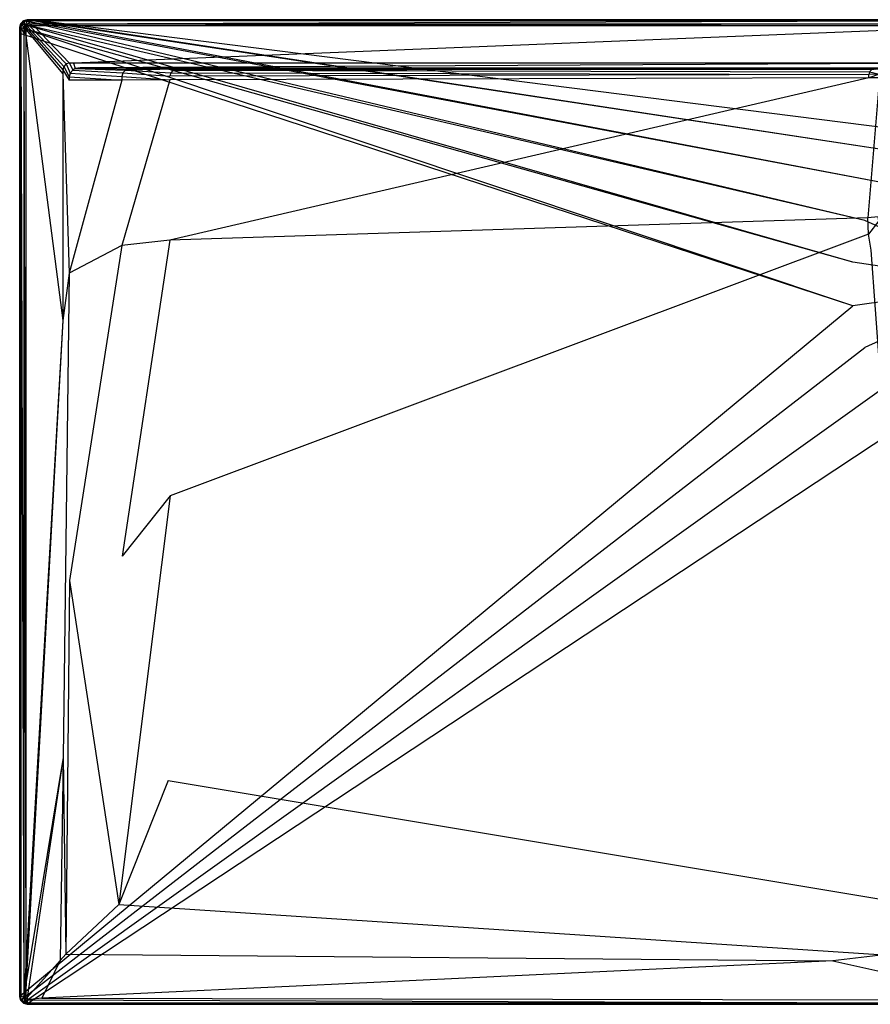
# Model space of a CAD drawing. Extents: x 0 to 1.6, y -0.8 to 0.
# Tile 1 of 8: x 0 to 0.69, y -0.8 to 0. Entities that reach past the tile are written whole.
import ezdxf

# ---------------------------------------------------------------- set-up
doc = ezdxf.new("R2010")
doc.units = 0
doc.layers.add('L0_WANNE_N_UDA1680ARA248V___0__', color=7, linetype='CONTINUOUS')

msp = doc.modelspace()

# ---------------------------------------------------------------- linework, layer by layer
at = {"layer": 'L0_WANNE_N_UDA1680ARA248V___0__', "color": 8}
for points, invisible_edges in [([(0.00301, -0.00081, 0.002101), (0.006019, 0, 0.043344), (0.006019, 0, 0.002101), (0.00301, -0.00081, 0.002101)], 13), ([(0.006019, 0, 0.043344), (0.00301, -0.00081, 0.002101), (0.00301, -0.00081, 0.043344), (0.006019, 0, 0.043344)], 14), ([(0.006019, 0), (0.003557, -0.001048), (0.00301, -0.00081), (0.006019, 0)], 13), ([(0.00301, -0.00081, 0.044495), (0.006019, 0, 0.043344), (0.00301, -0.00081, 0.043344), (0.00301, -0.00081, 0.044495)], 13), ([(0.006019, 0, 0.043344), (0.00301, -0.00081, 0.044495), (0.006019, 0, 0.044495), (0.006019, 0, 0.043344)], 14), ([(0.003567, -0.00178, 0.046974), (0.006019, 0, 0.044495), (0.00301, -0.00081, 0.044495), (0.003567, -0.00178, 0.046974)], 14), ([(0.00301, -0.00081, 0.002101), (0.006019, 0), (0.00301, -0.00081), (0.00301, -0.00081, 0.002101)], 13), ([(0.006019, 0), (0.00301, -0.00081, 0.002101), (0.006019, 0, 0.002101), (0.006019, 0)], 14), ([(0.003557, -0.001048), (0.006019, 0), (0.006609, -0.000198), (0.003557, -0.001048)], 14), ([(0.006156, -0.001046, 0.046974), (0.006019, 0, 0.044495), (0.003567, -0.00178, 0.046974), (0.006156, -0.001046, 0.046974)], 14), ([(0.006019, 0), (0.009756, 0, 0.002101), (0.009779, 0), (0.006019, 0)], 13), ([(0.009756, 0, 0.002101), (0.006019, 0), (0.006019, 0, 0.002101), (0.009756, 0, 0.002101)], 14), ([(0.009779, 0), (0.006609, -0.000198), (0.006019, 0), (0.009779, 0)], 13), ([(0.006019, 0, 0.002101), (0.009463, 0, 0.043338), (0.009756, 0, 0.002101), (0.006019, 0, 0.002101)], 13), ([(0.009463, 0, 0.043338), (0.006019, 0, 0.002101), (0.006019, 0, 0.043344), (0.009463, 0, 0.043338)], 14), ([(0.006019, 0, 0.043344), (0.009427, 0, 0.044495), (0.009463, 0, 0.043338), (0.006019, 0, 0.043344)], 13), ([(0.009427, 0, 0.044495), (0.006019, 0, 0.043344), (0.006019, 0, 0.044495), (0.009427, 0, 0.044495)], 14), ([(0.006156, -0.001046, 0.046974), (0.009427, 0, 0.044495), (0.006019, 0, 0.044495), (0.006156, -0.001046, 0.046974)], 13), ([(0.009427, 0, 0.044495), (0.006156, -0.001046, 0.046974), (0.009563, -0.001045, 0.046974), (0.009427, 0, 0.044495)], 14), ([(0.006609, -0.000198), (0.009779, 0), (0.010419, -0.000172), (0.006609, -0.000198)], 14), ([(0.009427, 0, 0.044495), (0.799774, -0.001033, 0.046974), (0.799774, 0, 0.044495), (0.009427, 0, 0.044495)], 13), ([(0.799774, -0.001033, 0.046974), (0.009427, 0, 0.044495), (0.009563, -0.001045, 0.046974), (0.799774, -0.001033, 0.046974)], 14), ([(0.799774, 0, 0.044495), (0.009463, 0, 0.043338), (0.009427, 0, 0.044495), (0.799774, 0, 0.044495)], 14), ([(0.799774, 0, 0.042676), (0.009756, 0, 0.002101), (0.009463, 0, 0.043338), (0.799774, 0, 0.042676)], 14), ([(0.009463, 0, 0.043338), (0.799774, 0, 0.044495), (0.799774, 0, 0.042676), (0.009463, 0, 0.043338)], 13), ([(0.799774, 0, 0.002053), (0.009779, 0), (0.009756, 0, 0.002101), (0.799774, 0, 0.002053)], 14), ([(0.009756, 0, 0.002101), (0.799774, 0, 0.042676), (0.799774, 0, 0.002053), (0.009756, 0, 0.002101)], 13), ([(0.009779, 0), (0.799774, 0, 0.002053), (0.799774, 0), (0.009779, 0)], 13), ([(0.799774, 0), (0.010419, -0.000172), (0.009779, 0), (0.799774, 0)], 13), ([(0.010419, -0.000172), (0.799774, 0), (0.799774, -0.000163), (0.010419, -0.000172)], 14), ([(0.000806, -0.003023, 0.043344), (0, -0.006047, 0.002101), (0, -0.006047, 0.043344), (0.000806, -0.003023, 0.043344)], 13), ([(0, -0.006047, 0.002101), (0.000806, -0.003023, 0.043344), (0.000806, -0.003023, 0.002101), (0, -0.006047, 0.002101)], 14), ([(0.000806, -0.003023), (0.000501, -0.00639), (0, -0.006047), (0.000806, -0.003023)], 13), ([(0, -0.006047, 0.044495), (0.000806, -0.003023, 0.043344), (0, -0.006047, 0.043344), (0, -0.006047, 0.044495)], 13), ([(0.000806, -0.003023, 0.043344), (0, -0.006047, 0.044495), (0.000806, -0.003023, 0.044495), (0.000806, -0.003023, 0.043344)], 14), ([(0.000806, -0.003023, 0.044495), (0, -0.006047, 0.044495), (0.001041, -0.006185, 0.046974), (0.000806, -0.003023, 0.044495)], 14), ([(0, -0.006047, 0.002101), (0.000806, -0.003023), (0, -0.006047), (0, -0.006047, 0.002101)], 13), ([(0.000806, -0.003023), (0, -0.006047, 0.002101), (0.000806, -0.003023, 0.002101), (0.000806, -0.003023)], 14), ([(0, -0.010866, 0.002101), (0, -0.006047), (0, -0.010866), (0, -0.010866, 0.002101)], 13), ([(0, -0.006047), (0, -0.010866, 0.002101), (0, -0.006047, 0.002101), (0, -0.006047)], 14), ([(0, -0.006047), (0.000501, -0.011264), (0, -0.010866), (0, -0.006047)], 13), ([(0.000501, -0.011264), (0, -0.006047), (0.000501, -0.00639), (0.000501, -0.011264)], 14), ([(0, -0.010866, 0.043344), (0, -0.006047, 0.002101), (0, -0.010866, 0.002101), (0, -0.010866, 0.043344)], 13), ([(0, -0.006047, 0.002101), (0, -0.010866, 0.043344), (0, -0.006047, 0.043344), (0, -0.006047, 0.002101)], 14), ([(0, -0.010866, 0.044495), (0.001041, -0.006185, 0.046974), (0, -0.006047, 0.044495), (0, -0.010866, 0.044495)], 14), ([(0, -0.006047, 0.044495), (0, -0.010866, 0.043344), (0, -0.010866, 0.044495), (0, -0.006047, 0.044495)], 13), ([(0, -0.010866, 0.043344), (0, -0.006047, 0.044495), (0, -0.006047, 0.043344), (0, -0.010866, 0.043344)], 14), ([(0.001041, -0.006185, 0.046974), (0, -0.010866, 0.044495), (0.001041, -0.011002, 0.046974), (0.001041, -0.006185, 0.046974)], 13), ([(0.000501, -0.00639), (0.000806, -0.003023), (0.001324, -0.003311), (0.000501, -0.00639)], 14), ([(0.001324, -0.003311), (0.677363, -0.197106), (0.000501, -0.00639), (0.001324, -0.003311)], 13), ([(0.000501, -0.00639), (0.677363, -0.232467), (0.000501, -0.011264), (0.000501, -0.00639)], 13), ([(0.677363, -0.232467), (0.000501, -0.00639), (0.677363, -0.197106), (0.677363, -0.232467)], 14), ([(0.00301, -0.00081, 0.043344), (0.000806, -0.003023, 0.002101), (0.000806, -0.003023, 0.043344), (0.00301, -0.00081, 0.043344)], 13), ([(0.000806, -0.003023, 0.002101), (0.00301, -0.00081, 0.043344), (0.00301, -0.00081, 0.002101), (0.000806, -0.003023, 0.002101)], 14), ([(0.00301, -0.00081), (0.001324, -0.003311), (0.000806, -0.003023), (0.00301, -0.00081)], 13), ([(0.000806, -0.003023, 0.044495), (0.00301, -0.00081, 0.043344), (0.000806, -0.003023, 0.043344), (0.000806, -0.003023, 0.044495)], 13), ([(0.00301, -0.00081, 0.043344), (0.000806, -0.003023, 0.044495), (0.00301, -0.00081, 0.044495), (0.00301, -0.00081, 0.043344)], 14), ([(0.000806, -0.003023, 0.044495), (0.003567, -0.00178, 0.046974), (0.00301, -0.00081, 0.044495), (0.000806, -0.003023, 0.044495)], 14), ([(0.000806, -0.003023, 0.002101), (0.00301, -0.00081), (0.000806, -0.003023), (0.000806, -0.003023, 0.002101)], 13), ([(0.00301, -0.00081), (0.000806, -0.003023, 0.002101), (0.00301, -0.00081, 0.002101), (0.00301, -0.00081)], 14), ([(0.003567, -0.00178, 0.046974), (0.000806, -0.003023, 0.044495), (0.001772, -0.003584, 0.046974), (0.003567, -0.00178, 0.046974)], 13), ([(0.000806, -0.003023, 0.044495), (0.001041, -0.006185, 0.046974), (0.001772, -0.003584, 0.046974), (0.000806, -0.003023, 0.044495)], 14), ([(0.003511, -0.006511, 0.048), (0.001772, -0.003584, 0.046974), (0.001041, -0.006185, 0.046974), (0.003511, -0.006511, 0.048)], 13), ([(0.003511, -0.011325, 0.048), (0.001041, -0.006185, 0.046974), (0.001041, -0.011002, 0.046974), (0.003511, -0.011325, 0.048)], 13), ([(0.001041, -0.006185, 0.046974), (0.003511, -0.011325, 0.048), (0.003511, -0.006511, 0.048), (0.001041, -0.006185, 0.046974)], 14), ([(0.001324, -0.003311), (0.00301, -0.00081), (0.003557, -0.001048), (0.001324, -0.003311)], 14), ([(0.003557, -0.001048), (0.68728, -0.163177), (0.001324, -0.003311), (0.003557, -0.001048)], 13), ([(0.677363, -0.197106), (0.001324, -0.003311), (0.68728, -0.163177), (0.677363, -0.197106)], 14), ([(0.003955, -0.004849, 0.048), (0.003567, -0.00178, 0.046974), (0.001772, -0.003584, 0.046974), (0.003955, -0.004849, 0.048)], 13), ([(0.001772, -0.003584, 0.046974), (0.003511, -0.006511, 0.048), (0.003955, -0.004849, 0.048), (0.001772, -0.003584, 0.046974)], 14), ([(0.004935, -0.00806, 0.048), (0.003955, -0.004849, 0.048), (0.003511, -0.006511, 0.048), (0.004935, -0.00806, 0.048)], 13), ([(0.004935, -0.012714, 0.048), (0.003511, -0.006511, 0.048), (0.003511, -0.011325, 0.048), (0.004935, -0.012714, 0.048)], 13), ([(0.003511, -0.006511, 0.048), (0.004935, -0.012714, 0.048), (0.004935, -0.00806, 0.048), (0.003511, -0.006511, 0.048)], 14), ([(0.006609, -0.000198), (0.70631, -0.13343), (0.003557, -0.001048), (0.006609, -0.000198)], 13), ([(0.68728, -0.163177), (0.003557, -0.001048), (0.70631, -0.13343), (0.68728, -0.163177)], 14), ([(0.004827, -0.003973, 0.048), (0.006156, -0.001046, 0.046974), (0.003567, -0.00178, 0.046974), (0.004827, -0.003973, 0.048)], 13), ([(0.003567, -0.00178, 0.046974), (0.003955, -0.004849, 0.048), (0.004827, -0.003973, 0.048), (0.003567, -0.00178, 0.046974)], 14), ([(0.005392, -0.006346, 0.048), (0.004827, -0.003973, 0.048), (0.003955, -0.004849, 0.048), (0.005392, -0.006346, 0.048)], 13), ([(0.003955, -0.004849, 0.048), (0.004935, -0.00806, 0.048), (0.005392, -0.006346, 0.048), (0.003955, -0.004849, 0.048)], 14), ([(0.006156, -0.001046, 0.046974), (0.004827, -0.003973, 0.048), (0.006482, -0.003527, 0.048), (0.006156, -0.001046, 0.046974)], 14), ([(0.006317, -0.005417, 0.048), (0.006482, -0.003527, 0.048), (0.004827, -0.003973, 0.048), (0.006317, -0.005417, 0.048)], 13), ([(0.004827, -0.003973, 0.048), (0.005392, -0.006346, 0.048), (0.006317, -0.005417, 0.048), (0.004827, -0.003973, 0.048)], 14), ([(0.035044, -0.040825, 0.048), (0.005392, -0.006346, 0.048), (0.004935, -0.00806, 0.048), (0.035044, -0.040825, 0.048)], 13), ([(0.0358, -0.037991, 0.048), (0.006317, -0.005417, 0.048), (0.005392, -0.006346, 0.048), (0.0358, -0.037991, 0.048)], 13), ([(0.005392, -0.006346, 0.048), (0.035044, -0.040825, 0.048), (0.0358, -0.037991, 0.048), (0.005392, -0.006346, 0.048)], 14), ([(0.006482, -0.003527, 0.048), (0.009563, -0.001045, 0.046974), (0.006156, -0.001046, 0.046974), (0.006482, -0.003527, 0.048)], 13), ([(0.006482, -0.003527, 0.048), (0.006317, -0.005417, 0.048), (0.008024, -0.004957, 0.048), (0.006482, -0.003527, 0.048)], 14), ([(0.037818, -0.035963, 0.048), (0.008024, -0.004957, 0.048), (0.006317, -0.005417, 0.048), (0.037818, -0.035963, 0.048)], 13), ([(0.006317, -0.005417, 0.048), (0.0358, -0.037991, 0.048), (0.037818, -0.035963, 0.048), (0.006317, -0.005417, 0.048)], 14), ([(0.009563, -0.001045, 0.046974), (0.006482, -0.003527, 0.048), (0.009885, -0.003527, 0.048), (0.009563, -0.001045, 0.046974)], 14), ([(0.008024, -0.004957, 0.048), (0.009885, -0.003527, 0.048), (0.006482, -0.003527, 0.048), (0.008024, -0.004957, 0.048)], 13), ([(0.010419, -0.000172), (0.732913, -0.110273), (0.006609, -0.000198), (0.010419, -0.000172)], 13), ([(0.70631, -0.13343), (0.006609, -0.000198), (0.732913, -0.110273), (0.70631, -0.13343)], 14), ([(0.009885, -0.003527, 0.048), (0.008024, -0.004957, 0.048), (0.011414, -0.004957, 0.048), (0.009885, -0.003527, 0.048)], 14), ([(0.04064, -0.035204, 0.048), (0.011414, -0.004957, 0.048), (0.008024, -0.004957, 0.048), (0.04064, -0.035204, 0.048)], 13), ([(0.008024, -0.004957, 0.048), (0.037818, -0.035963, 0.048), (0.04064, -0.035204, 0.048), (0.008024, -0.004957, 0.048)], 14), ([(0.009885, -0.003527, 0.048), (0.799774, -0.001033, 0.046974), (0.009563, -0.001045, 0.046974), (0.009885, -0.003527, 0.048)], 13), ([(0.799774, -0.001033, 0.046974), (0.009885, -0.003527, 0.048), (0.799774, -0.003527, 0.048), (0.799774, -0.001033, 0.046974)], 14), ([(0.011414, -0.004957, 0.048), (0.799774, -0.003527, 0.048), (0.009885, -0.003527, 0.048), (0.011414, -0.004957, 0.048)], 13), ([(0.799774, -0.000163), (0.764932, -0.095584), (0.010419, -0.000172), (0.799774, -0.000163)], 13), ([(0.732913, -0.110273), (0.010419, -0.000172), (0.764932, -0.095584), (0.732913, -0.110273)], 14), ([(0.799774, -0.003527, 0.048), (0.011414, -0.004957, 0.048), (0.799774, -0.004957, 0.048), (0.799774, -0.003527, 0.048)], 14), ([(0.043749, -0.035204, 0.048), (0.799774, -0.004957, 0.048), (0.011414, -0.004957, 0.048), (0.043749, -0.035204, 0.048)], 13), ([(0.011414, -0.004957, 0.048), (0.04064, -0.035204, 0.048), (0.043749, -0.035204, 0.048), (0.011414, -0.004957, 0.048)], 14), ([(0.799774, -0.004957, 0.048), (0.043749, -0.035204, 0.048), (0.799774, -0.035204, 0.048), (0.799774, -0.004957, 0.048)], 14), ([(0, -0.010866, 0.002101), (0, -0.793953), (0, -0.793953, 0.002101), (0, -0.010866, 0.002101)], 13), ([(0, -0.793953), (0, -0.010866, 0.002101), (0, -0.010866), (0, -0.793953)], 14), ([(0, -0.010866), (0.000519, -0.792994), (0, -0.793953), (0, -0.010866)], 13), ([(0.000519, -0.792994), (0, -0.010866), (0.000501, -0.011264), (0.000519, -0.792994)], 14), ([(0, -0.793953, 0.043344), (0, -0.010866, 0.002101), (0, -0.793953, 0.002101), (0, -0.793953, 0.043344)], 13), ([(0, -0.010866, 0.002101), (0, -0.793953, 0.043344), (0, -0.010866, 0.043344), (0, -0.010866, 0.002101)], 14), ([(0.001041, -0.793815, 0.046974), (0, -0.010866, 0.044495), (0, -0.793953, 0.044495), (0.001041, -0.793815, 0.046974)], 13), ([(0, -0.010866, 0.044495), (0.001041, -0.793815, 0.046974), (0.001041, -0.011002, 0.046974), (0, -0.010866, 0.044495)], 14), ([(0, -0.793953, 0.044495), (0, -0.010866, 0.043344), (0, -0.793953, 0.043344), (0, -0.793953, 0.044495)], 13), ([(0, -0.010866, 0.043344), (0, -0.793953, 0.044495), (0, -0.010866, 0.044495), (0, -0.010866, 0.043344)], 14), ([(0.677363, -0.232467), (0.000519, -0.792994), (0.000501, -0.011264), (0.677363, -0.232467)], 13), ([(0.003511, -0.793489, 0.048), (0.001041, -0.011002, 0.046974), (0.001041, -0.793815, 0.046974), (0.003511, -0.793489, 0.048)], 13), ([(0.001041, -0.011002, 0.046974), (0.003511, -0.793489, 0.048), (0.003511, -0.011325, 0.048), (0.001041, -0.011002, 0.046974)], 14), ([(0.004935, -0.768622, 0.048), (0.003511, -0.011325, 0.048), (0.003511, -0.793489, 0.048), (0.004935, -0.768622, 0.048)], 13), ([(0.003511, -0.011325, 0.048), (0.004935, -0.768622, 0.048), (0.004935, -0.012714, 0.048), (0.003511, -0.011325, 0.048)], 14), ([(0.035044, -0.043954, 0.048), (0.004935, -0.00806, 0.048), (0.004935, -0.012714, 0.048), (0.035044, -0.043954, 0.048)], 13), ([(0.004935, -0.00806, 0.048), (0.035044, -0.043954, 0.048), (0.035044, -0.040825, 0.048), (0.004935, -0.00806, 0.048)], 14), ([(0.035044, -0.244284, 0.048), (0.004935, -0.012714, 0.048), (0.004935, -0.768622, 0.048), (0.035044, -0.244284, 0.048)], 13), ([(0.004935, -0.012714, 0.048), (0.035044, -0.244284, 0.048), (0.035044, -0.043954, 0.048), (0.004935, -0.012714, 0.048)], 14), ([(0.040129, -0.046359, 0.048), (0.0358, -0.037991, 0.048), (0.035044, -0.040825, 0.048), (0.040129, -0.046359, 0.048)], 13), ([(0.040936, -0.043336, 0.048), (0.037818, -0.035963, 0.048), (0.0358, -0.037991, 0.048), (0.040936, -0.043336, 0.048)], 13), ([(0.0358, -0.037991, 0.048), (0.040129, -0.046359, 0.048), (0.040936, -0.043336, 0.048), (0.0358, -0.037991, 0.048)], 14), ([(0.043139, -0.041123, 0.048), (0.04064, -0.035204, 0.048), (0.037818, -0.035963, 0.048), (0.043139, -0.041123, 0.048)], 13), ([(0.037818, -0.035963, 0.048), (0.040936, -0.043336, 0.048), (0.043139, -0.041123, 0.048), (0.037818, -0.035963, 0.048)], 14), ([(0.04064, -0.035204, 0.048), (0.043139, -0.041123, 0.048), (0.045231, -0.039742, 0.048), (0.04064, -0.035204, 0.048)], 14), ([(0.045231, -0.039742, 0.048), (0.043749, -0.035204, 0.048), (0.04064, -0.035204, 0.048), (0.045231, -0.039742, 0.048)], 13), ([(0.08595, -0.041105, 0.047862), (0.045231, -0.039742, 0.048), (0.043139, -0.041123, 0.048), (0.08595, -0.041105, 0.047862)], 13), ([(0.04921, -0.039233, 0.048), (0.799774, -0.035204, 0.048), (0.043749, -0.035204, 0.048), (0.04921, -0.039233, 0.048)], 13), ([(0.043749, -0.035204, 0.048), (0.045231, -0.039742, 0.048), (0.04921, -0.039233, 0.048), (0.043749, -0.035204, 0.048)], 14), ([(0.088892, -0.040312, 0.047861), (0.04921, -0.039233, 0.048), (0.045231, -0.039742, 0.048), (0.088892, -0.040312, 0.047861)], 13), ([(0.045231, -0.039742, 0.048), (0.08595, -0.041105, 0.047862), (0.088892, -0.040312, 0.047861), (0.045231, -0.039742, 0.048)], 14), ([(0.799774, -0.035204, 0.048), (0.04921, -0.039233, 0.048), (0.799774, -0.039337, 0.048), (0.799774, -0.035204, 0.048)], 14), ([(0.799774, -0.039337, 0.048), (0.04921, -0.039233, 0.048), (0.799774, -0.040312, 0.047301), (0.799774, -0.039337, 0.048)], 14), ([(0.799774, -0.040312, 0.047301), (0.04921, -0.039233, 0.048), (0.091804, -0.039942, 0.047861), (0.799774, -0.040312, 0.047301)], 14), ([(0.04921, -0.039233, 0.048), (0.088892, -0.040312, 0.047861), (0.091804, -0.039942, 0.047861), (0.04921, -0.039233, 0.048)], 14), ([(0.130242, -0.040009, 0.046228), (0.091804, -0.039942, 0.047861), (0.088892, -0.040312, 0.047861), (0.130242, -0.040009, 0.046228)], 14), ([(0.091804, -0.039942, 0.047861), (0.799774, -0.040312, 0.04584), (0.799774, -0.040312, 0.047301), (0.091804, -0.039942, 0.047861)], 14), ([(0.091804, -0.039942, 0.047861), (0.130242, -0.040009, 0.046228), (0.799774, -0.040312, 0.04584), (0.091804, -0.039942, 0.047861)], 14), ([(0.040129, -0.049231, 0.048), (0.035044, -0.040825, 0.048), (0.035044, -0.043954, 0.048), (0.040129, -0.049231, 0.048)], 13), ([(0.035044, -0.040825, 0.048), (0.040129, -0.049231, 0.048), (0.040129, -0.046359, 0.048), (0.035044, -0.040825, 0.048)], 14), ([(0.040129, -0.206017, 0.048), (0.035044, -0.043954, 0.048), (0.035044, -0.244284, 0.048), (0.040129, -0.206017, 0.048)], 13), ([(0.035044, -0.043954, 0.048), (0.040129, -0.206017, 0.048), (0.040129, -0.049231, 0.048), (0.035044, -0.043954, 0.048)], 14), ([(0.083007, -0.046224, 0.047865), (0.040936, -0.043336, 0.048), (0.040129, -0.046359, 0.048), (0.083007, -0.046224, 0.047865)], 13), ([(0.040129, -0.046359, 0.048), (0.083007, -0.049099, 0.047867), (0.083007, -0.046224, 0.047865), (0.040129, -0.046359, 0.048)], 14), ([(0.083007, -0.049099, 0.047867), (0.040129, -0.046359, 0.048), (0.040129, -0.049231, 0.048), (0.083007, -0.049099, 0.047867)], 13), ([(0.083796, -0.043268, 0.047863), (0.043139, -0.041123, 0.048), (0.040936, -0.043336, 0.048), (0.083796, -0.043268, 0.047863)], 13), ([(0.040936, -0.043336, 0.048), (0.083007, -0.046224, 0.047865), (0.083796, -0.043268, 0.047863), (0.040936, -0.043336, 0.048)], 14), ([(0.043139, -0.041123, 0.048), (0.083796, -0.043268, 0.047863), (0.08595, -0.041105, 0.047862), (0.043139, -0.041123, 0.048)], 14), ([(0.122146, -0.045892, 0.046051), (0.083796, -0.043268, 0.047863), (0.083007, -0.046224, 0.047865), (0.122146, -0.045892, 0.046051)], 13), ([(0.083007, -0.046224, 0.047865), (0.122146, -0.048776, 0.04606), (0.122146, -0.045892, 0.046051), (0.083007, -0.046224, 0.047865)], 14), ([(0.122146, -0.048776, 0.04606), (0.083007, -0.046224, 0.047865), (0.083007, -0.049099, 0.047867), (0.122146, -0.048776, 0.04606)], 13), ([(0.12289, -0.043102, 0.046047), (0.08595, -0.041105, 0.047862), (0.083796, -0.043268, 0.047863), (0.12289, -0.043102, 0.046047)], 13), ([(0.083796, -0.043268, 0.047863), (0.122146, -0.045892, 0.046051), (0.12289, -0.043102, 0.046047), (0.083796, -0.043268, 0.047863)], 14), ([(0.1277, -0.040312, 0.046111), (0.088892, -0.040312, 0.047861), (0.08595, -0.041105, 0.047862), (0.1277, -0.040312, 0.046111)], 14), ([(0.1277, -0.040312, 0.046111), (0.08595, -0.041105, 0.047862), (0.124923, -0.04106, 0.046042), (0.1277, -0.040312, 0.046111)], 14), ([(0.08595, -0.041105, 0.047862), (0.12289, -0.043102, 0.046047), (0.124923, -0.04106, 0.046042), (0.08595, -0.041105, 0.047862)], 14), ([(0.130242, -0.040009, 0.046228), (0.088892, -0.040312, 0.047861), (0.1277, -0.040312, 0.046111), (0.130242, -0.040009, 0.046228)], 14), ([(0.690501, -0.047371, 0.038214), (0.122146, -0.048776, 0.04606), (0.121953, -0.179221, 0.046398), (0.690501, -0.047371, 0.038214)], 14), ([(0.690501, -0.047371, 0.038214), (0.121953, -0.179221, 0.046398), (0.689469, -0.160987, 0.039585), (0.690501, -0.047371, 0.038214)], 14), ([(0.690501, -0.044448, 0.038178), (0.12289, -0.043102, 0.046047), (0.122146, -0.045892, 0.046051), (0.690501, -0.044448, 0.038178)], 13), ([(0.690501, -0.044448, 0.038178), (0.122146, -0.045892, 0.046051), (0.122146, -0.048776, 0.04606), (0.690501, -0.044448, 0.038178)], 14), ([(0.690501, -0.047371, 0.038214), (0.690501, -0.044448, 0.038178), (0.122146, -0.048776, 0.04606), (0.690501, -0.047371, 0.038214)], 14), ([(0.691053, -0.04238, 0.038161), (0.124923, -0.04106, 0.046042), (0.12289, -0.043102, 0.046047), (0.691053, -0.04238, 0.038161)], 13), ([(0.12289, -0.043102, 0.046047), (0.690501, -0.044448, 0.038178), (0.691053, -0.04238, 0.038161), (0.12289, -0.043102, 0.046047)], 14), ([(0.694618, -0.040312, 0.038516), (0.1277, -0.040312, 0.046111), (0.124923, -0.04106, 0.046042), (0.694618, -0.040312, 0.038516)], 14), ([(0.694618, -0.040312, 0.038516), (0.124923, -0.04106, 0.046042), (0.69256, -0.040866, 0.038143), (0.694618, -0.040312, 0.038516)], 14), ([(0.124923, -0.04106, 0.046042), (0.691053, -0.04238, 0.038161), (0.69256, -0.040866, 0.038143), (0.124923, -0.04106, 0.046042)], 14), ([(0.695558, -0.040298, 0.039699), (0.130242, -0.040009, 0.046228), (0.1277, -0.040312, 0.046111), (0.695558, -0.040298, 0.039699)], 14), ([(0.1277, -0.040312, 0.046111), (0.694618, -0.040312, 0.038516), (0.695558, -0.040298, 0.039699), (0.1277, -0.040312, 0.046111)], 14), ([(0.130242, -0.040009, 0.046228), (0.799774, -0.040312, 0.040248), (0.799774, -0.040312, 0.04584), (0.130242, -0.040009, 0.046228)], 14), ([(0.130242, -0.040009, 0.046228), (0.695558, -0.040298, 0.039699), (0.799774, -0.040312, 0.040248), (0.130242, -0.040009, 0.046228)], 14), ([(0.699, -0.047301, 0.037822), (0.690501, -0.047371, 0.038214), (0.689469, -0.160987, 0.039585), (0.699, -0.047301, 0.037822)], 14), ([(0.699, -0.047301, 0.037822), (0.689469, -0.160987, 0.039585), (0.697926, -0.160075, 0.039244), (0.699, -0.047301, 0.037822)], 14), ([(0.699, -0.044376, 0.037784), (0.691053, -0.04238, 0.038161), (0.690501, -0.044448, 0.038178), (0.699, -0.044376, 0.037784)], 13), ([(0.690501, -0.047371, 0.038214), (0.699, -0.044376, 0.037784), (0.690501, -0.044448, 0.038178), (0.690501, -0.047371, 0.038214)], 13), ([(0.699, -0.044376, 0.037784), (0.690501, -0.047371, 0.038214), (0.699, -0.047301, 0.037822), (0.699, -0.044376, 0.037784)], 14), ([(0.699542, -0.042344, 0.037767), (0.69256, -0.040866, 0.038143), (0.691053, -0.04238, 0.038161), (0.699542, -0.042344, 0.037767)], 13), ([(0.691053, -0.04238, 0.038161), (0.699, -0.044376, 0.037784), (0.699542, -0.042344, 0.037767), (0.691053, -0.04238, 0.038161)], 14), ([(0.083007, -0.049099, 0.047867), (0.040129, -0.049231, 0.048), (0.040129, -0.206017, 0.048), (0.083007, -0.049099, 0.047867)], 14), ([(0.083007, -0.049099, 0.047867), (0.040129, -0.206017, 0.048), (0.083007, -0.183421, 0.047968), (0.083007, -0.049099, 0.047867)], 14), ([(0.122146, -0.048776, 0.04606), (0.083007, -0.049099, 0.047867), (0.083007, -0.183421, 0.047968), (0.122146, -0.048776, 0.04606)], 14), ([(0.122146, -0.048776, 0.04606), (0.083007, -0.183421, 0.047968), (0.121953, -0.179221, 0.046398), (0.122146, -0.048776, 0.04606)], 14), ([(0.799774, -0.214786), (0.68728, -0.163177), (0.70631, -0.13343), (0.799774, -0.214786)], 14), ([(0.689469, -0.160987, 0.039585), (0.121953, -0.179221, 0.046398), (0.122378, -0.38688, 0.046402), (0.689469, -0.160987, 0.039585)], 14), ([(0.690119, -0.174136, 0.0396), (0.689469, -0.160987, 0.039585), (0.122378, -0.38688, 0.046402), (0.690119, -0.174136, 0.0396)], 14), ([(0.799774, -0.214786), (0.677363, -0.197106), (0.68728, -0.163177), (0.799774, -0.214786)], 14), ([(0.697926, -0.160075, 0.039244), (0.689469, -0.160987, 0.039585), (0.690119, -0.174136, 0.0396), (0.697926, -0.160075, 0.039244)], 14), ([(0.698588, -0.163492, 0.03926), (0.697926, -0.160075, 0.039244), (0.690119, -0.174136, 0.0396), (0.698588, -0.163492, 0.03926)], 14), ([(0.698588, -0.163492, 0.03926), (0.690119, -0.174136, 0.0396), (0.69216, -0.187314, 0.039618), (0.698588, -0.163492, 0.03926)], 14), ([(0.690119, -0.174136, 0.0396), (0.122378, -0.38688, 0.046402), (0.120608, -0.618176, 0.046406), (0.690119, -0.174136, 0.0396)], 14), ([(0.69216, -0.187314, 0.039618), (0.690119, -0.174136, 0.0396), (0.120608, -0.618176, 0.046406), (0.69216, -0.187314, 0.039618)], 14), ([(0.040491, -0.455554, 0.048), (0.083007, -0.183421, 0.047968), (0.040129, -0.206017, 0.048), (0.040491, -0.455554, 0.048)], 13), ([(0.083007, -0.183421, 0.047968), (0.040491, -0.455554, 0.048), (0.083381, -0.435895, 0.047969), (0.083007, -0.183421, 0.047968)], 14), ([(0.083381, -0.435895, 0.047969), (0.121953, -0.179221, 0.046398), (0.083007, -0.183421, 0.047968), (0.083381, -0.435895, 0.047969)], 13), ([(0.121953, -0.179221, 0.046398), (0.083381, -0.435895, 0.047969), (0.122378, -0.38688, 0.046402), (0.121953, -0.179221, 0.046398)], 14), ([(0.72369, -0.618658, 0.046421), (0.69216, -0.187314, 0.039618), (0.120608, -0.618176, 0.046406), (0.72369, -0.618658, 0.046421)], 14), ([(0.799774, -0.214786), (0.677363, -0.232467), (0.677363, -0.197106), (0.799774, -0.214786)], 14), ([(0.035417, -0.599478, 0.048), (0.040129, -0.206017, 0.048), (0.035044, -0.244284, 0.048), (0.035417, -0.599478, 0.048)], 13), ([(0.040129, -0.206017, 0.048), (0.035417, -0.599478, 0.048), (0.040491, -0.455554, 0.048), (0.040129, -0.206017, 0.048)], 14), ([(0.799774, -0.214786), (0.68728, -0.266395), (0.677363, -0.232467), (0.799774, -0.214786)], 14), ([(0.799774, -0.214786), (0.70631, -0.296143), (0.68728, -0.266395), (0.799774, -0.214786)], 14), ([(0.000519, -0.792994), (0.677363, -0.232467), (0.68728, -0.266395), (0.000519, -0.792994)], 14), ([(0.005375, -0.781705, 0.048), (0.035044, -0.244284, 0.048), (0.004935, -0.768622, 0.048), (0.005375, -0.781705, 0.048)], 13), ([(0.035044, -0.244284, 0.048), (0.005375, -0.781705, 0.048), (0.035417, -0.599478, 0.048), (0.035044, -0.244284, 0.048)], 14), ([(0.68728, -0.266395), (0.001358, -0.796066), (0.000519, -0.792994), (0.68728, -0.266395)], 13), ([(0.001358, -0.796066), (0.68728, -0.266395), (0.70631, -0.296143), (0.001358, -0.796066)], 14), ([(0.70631, -0.296143), (0.003605, -0.798317), (0.001358, -0.796066), (0.70631, -0.296143)], 13), ([(0.003605, -0.798317), (0.70631, -0.296143), (0.732913, -0.319299), (0.003605, -0.798317)], 14), ([(0.732913, -0.319299), (0.006667, -0.799152), (0.003605, -0.798317), (0.732913, -0.319299)], 13), ([(0.006667, -0.799152), (0.732913, -0.319299), (0.764932, -0.333988), (0.006667, -0.799152)], 14), ([(0.764932, -0.333988), (0.799774, -0.799161), (0.006667, -0.799152), (0.764932, -0.333988)], 13), ([(0.122378, -0.38688, 0.046402), (0.083381, -0.435895, 0.047969), (0.080734, -0.718886, 0.04797), (0.122378, -0.38688, 0.046402)], 14), ([(0.122378, -0.38688, 0.046402), (0.080734, -0.718886, 0.04797), (0.120608, -0.618176, 0.046406), (0.122378, -0.38688, 0.046402)], 14), ([(0.040491, -0.455554, 0.048), (0.080734, -0.718886, 0.04797), (0.083381, -0.435895, 0.047969), (0.040491, -0.455554, 0.048)], 14), ([(0.035417, -0.599478, 0.048), (0.037548, -0.759221, 0.048), (0.040491, -0.455554, 0.048), (0.035417, -0.599478, 0.048)], 14), ([(0.080734, -0.718886, 0.04797), (0.040491, -0.455554, 0.048), (0.037548, -0.759221, 0.048), (0.080734, -0.718886, 0.04797)], 13), ([(0.006099, -0.794596, 0.048), (0.035417, -0.599478, 0.048), (0.005375, -0.781705, 0.048), (0.006099, -0.794596, 0.048)], 13), ([(0.035417, -0.599478, 0.048), (0.006099, -0.794596, 0.048), (0.033004, -0.764333, 0.048), (0.035417, -0.599478, 0.048)], 14), ([(0.037548, -0.759221, 0.048), (0.035417, -0.599478, 0.048), (0.033004, -0.764333, 0.048), (0.037548, -0.759221, 0.048)], 13), ([(0.727987, -0.719357, 0.047971), (0.120608, -0.618176, 0.046406), (0.080734, -0.718886, 0.04797), (0.727987, -0.719357, 0.047971)], 13), ([(0.120608, -0.618176, 0.046406), (0.727987, -0.719357, 0.047971), (0.72369, -0.618658, 0.046421), (0.120608, -0.618176, 0.046406)], 14), ([(0.702532, -0.759687, 0.048), (0.080734, -0.718886, 0.04797), (0.037548, -0.759221, 0.048), (0.702532, -0.759687, 0.048)], 13), ([(0.080734, -0.718886, 0.04797), (0.702532, -0.759687, 0.048), (0.727987, -0.719357, 0.047971), (0.080734, -0.718886, 0.04797)], 14), ([(0.661206, -0.764796, 0.048), (0.037548, -0.759221, 0.048), (0.033004, -0.764333, 0.048), (0.661206, -0.764796, 0.048)], 13), ([(0.037548, -0.759221, 0.048), (0.661206, -0.764796, 0.048), (0.702532, -0.759687, 0.048), (0.037548, -0.759221, 0.048)], 14), ([(0.799774, -0.764796, 0.048), (0.702532, -0.759687, 0.048), (0.661206, -0.764796, 0.048), (0.799774, -0.764796, 0.048)], 13), ([(0.018051, -0.795043, 0.048), (0.033004, -0.764333, 0.048), (0.006099, -0.794596, 0.048), (0.018051, -0.795043, 0.048)], 13), ([(0.033004, -0.764333, 0.048), (0.018051, -0.795043, 0.048), (0.661206, -0.764796, 0.048), (0.033004, -0.764333, 0.048)], 14), ([(0.799774, -0.795043, 0.048), (0.661206, -0.764796, 0.048), (0.018051, -0.795043, 0.048), (0.799774, -0.795043, 0.048)], 13), ([(0.661206, -0.764796, 0.048), (0.799774, -0.795043, 0.048), (0.799774, -0.764796, 0.048), (0.661206, -0.764796, 0.048)], 14), ([(0.003955, -0.795151, 0.048), (0.004935, -0.768622, 0.048), (0.003511, -0.793489, 0.048), (0.003955, -0.795151, 0.048)], 13), ([(0.004935, -0.768622, 0.048), (0.003955, -0.795151, 0.048), (0.005375, -0.781705, 0.048), (0.004935, -0.768622, 0.048)], 14), ([(0.004827, -0.796027, 0.048), (0.005375, -0.781705, 0.048), (0.003955, -0.795151, 0.048), (0.004827, -0.796027, 0.048)], 13), ([(0.005375, -0.781705, 0.048), (0.004827, -0.796027, 0.048), (0.006099, -0.794596, 0.048), (0.005375, -0.781705, 0.048)], 14), ([(0.000519, -0.792994), (0.000806, -0.796976), (0, -0.793953), (0.000519, -0.792994)], 13), ([(0.001041, -0.793815, 0.046974), (0, -0.793953, 0.044495), (0.001772, -0.796416, 0.046974), (0.001041, -0.793815, 0.046974)], 14), ([(0, -0.793953, 0.002101), (0.000806, -0.796976), (0.000806, -0.796977, 0.002101), (0, -0.793953, 0.002101)], 13), ([(0.000806, -0.796976), (0, -0.793953, 0.002101), (0, -0.793953), (0.000806, -0.796976)], 14), ([(0, -0.793953, 0.043344), (0.000806, -0.796977, 0.002101), (0.000806, -0.796977, 0.043344), (0, -0.793953, 0.043344)], 13), ([(0.000806, -0.796977, 0.002101), (0, -0.793953, 0.043344), (0, -0.793953, 0.002101), (0.000806, -0.796977, 0.002101)], 14), ([(0, -0.793953, 0.044495), (0.000806, -0.796977, 0.044495), (0.001772, -0.796416, 0.046974), (0, -0.793953, 0.044495)], 14), ([(0.000806, -0.796977, 0.044495), (0, -0.793953, 0.043344), (0.000806, -0.796977, 0.043344), (0.000806, -0.796977, 0.044495)], 13), ([(0, -0.793953, 0.043344), (0.000806, -0.796977, 0.044495), (0, -0.793953, 0.044495), (0, -0.793953, 0.043344)], 14), ([(0.000806, -0.796976), (0.000519, -0.792994), (0.001358, -0.796066), (0.000806, -0.796976)], 14), ([(0.001358, -0.796066), (0.00301, -0.79919), (0.000806, -0.796976), (0.001358, -0.796066)], 13), ([(0.000806, -0.796977, 0.044495), (0.003567, -0.79822, 0.046974), (0.001772, -0.796416, 0.046974), (0.000806, -0.796977, 0.044495)], 14), ([(0.00301, -0.79919), (0.000806, -0.796977, 0.002101), (0.000806, -0.796976), (0.00301, -0.79919)], 14), ([(0.000806, -0.796977, 0.002101), (0.00301, -0.79919), (0.00301, -0.79919, 0.002101), (0.000806, -0.796977, 0.002101)], 13), ([(0.000806, -0.796977, 0.043344), (0.00301, -0.79919, 0.002101), (0.00301, -0.79919, 0.043344), (0.000806, -0.796977, 0.043344)], 13), ([(0.00301, -0.79919, 0.002101), (0.000806, -0.796977, 0.043344), (0.000806, -0.796977, 0.002101), (0.00301, -0.79919, 0.002101)], 14), ([(0.003567, -0.79822, 0.046974), (0.000806, -0.796977, 0.044495), (0.00301, -0.79919, 0.044495), (0.003567, -0.79822, 0.046974)], 13), ([(0.00301, -0.79919, 0.044495), (0.000806, -0.796977, 0.043344), (0.00301, -0.79919, 0.043344), (0.00301, -0.79919, 0.044495)], 13), ([(0.000806, -0.796977, 0.043344), (0.00301, -0.79919, 0.044495), (0.000806, -0.796977, 0.044495), (0.000806, -0.796977, 0.043344)], 14), ([(0.001772, -0.796416, 0.046974), (0.003511, -0.793489, 0.048), (0.001041, -0.793815, 0.046974), (0.001772, -0.796416, 0.046974)], 13), ([(0.00301, -0.79919), (0.001358, -0.796066), (0.003605, -0.798317), (0.00301, -0.79919)], 14), ([(0.003511, -0.793489, 0.048), (0.001772, -0.796416, 0.046974), (0.003955, -0.795151, 0.048), (0.003511, -0.793489, 0.048)], 14), ([(0.003567, -0.79822, 0.046974), (0.003955, -0.795151, 0.048), (0.001772, -0.796416, 0.046974), (0.003567, -0.79822, 0.046974)], 13), ([(0.003567, -0.79822, 0.046974), (0.00301, -0.79919, 0.044495), (0.006156, -0.798954, 0.046974), (0.003567, -0.79822, 0.046974)], 14), ([(0.003605, -0.798317), (0.006019, -0.8), (0.00301, -0.79919), (0.003605, -0.798317)], 13), ([(0.006156, -0.798954, 0.046974), (0.00301, -0.79919, 0.044495), (0.006019, -0.8, 0.044495), (0.006156, -0.798954, 0.046974)], 14), ([(0.006019, -0.8, 0.002101), (0.00301, -0.79919), (0.006019, -0.8), (0.006019, -0.8, 0.002101)], 13), ([(0.00301, -0.79919), (0.006019, -0.8, 0.002101), (0.00301, -0.79919, 0.002101), (0.00301, -0.79919)], 14), ([(0.006019, -0.8, 0.043344), (0.00301, -0.79919, 0.002101), (0.006019, -0.8, 0.002101), (0.006019, -0.8, 0.043344)], 13), ([(0.00301, -0.79919, 0.002101), (0.006019, -0.8, 0.043344), (0.00301, -0.79919, 0.043344), (0.00301, -0.79919, 0.002101)], 14), ([(0.006019, -0.8, 0.044495), (0.00301, -0.79919, 0.043344), (0.006019, -0.8, 0.043344), (0.006019, -0.8, 0.044495)], 13), ([(0.00301, -0.79919, 0.043344), (0.006019, -0.8, 0.044495), (0.00301, -0.79919, 0.044495), (0.00301, -0.79919, 0.043344)], 14), ([(0.003955, -0.795151, 0.048), (0.003567, -0.79822, 0.046974), (0.004827, -0.796027, 0.048), (0.003955, -0.795151, 0.048)], 14), ([(0.006156, -0.798954, 0.046974), (0.004827, -0.796027, 0.048), (0.003567, -0.79822, 0.046974), (0.006156, -0.798954, 0.046974)], 13), ([(0.006019, -0.8), (0.003605, -0.798317), (0.006667, -0.799152), (0.006019, -0.8)], 14), ([(0.006482, -0.796473, 0.048), (0.006099, -0.794596, 0.048), (0.004827, -0.796027, 0.048), (0.006482, -0.796473, 0.048)], 13), ([(0.004827, -0.796027, 0.048), (0.006156, -0.798954, 0.046974), (0.006482, -0.796473, 0.048), (0.004827, -0.796027, 0.048)], 14), ([(0.006019, -0.8, 0.044495), (0.799774, -0.798967, 0.046974), (0.006156, -0.798954, 0.046974), (0.006019, -0.8, 0.044495)], 14), ([(0.799774, -0.798967, 0.046974), (0.006019, -0.8, 0.044495), (0.799774, -0.8, 0.044495), (0.799774, -0.798967, 0.046974)], 13), ([(0.006667, -0.799152), (0.799774, -0.8), (0.006019, -0.8), (0.006667, -0.799152)], 13), ([(0.799774, -0.8, 0.002101), (0.006019, -0.8), (0.799774, -0.8), (0.799774, -0.8, 0.002101)], 13), ([(0.006019, -0.8), (0.799774, -0.8, 0.002101), (0.006019, -0.8, 0.002101), (0.006019, -0.8)], 14), ([(0.799774, -0.8, 0.044495), (0.006019, -0.8, 0.043344), (0.799774, -0.8, 0.043344), (0.799774, -0.8, 0.044495)], 13), ([(0.006019, -0.8, 0.043344), (0.799774, -0.8, 0.044495), (0.006019, -0.8, 0.044495), (0.006019, -0.8, 0.043344)], 14), ([(0.799774, -0.8, 0.043344), (0.006019, -0.8, 0.002101), (0.799774, -0.8, 0.002101), (0.799774, -0.8, 0.043344)], 13), ([(0.006019, -0.8, 0.002101), (0.799774, -0.8, 0.043344), (0.006019, -0.8, 0.043344), (0.006019, -0.8, 0.002101)], 14), ([(0.006099, -0.794596, 0.048), (0.006482, -0.796473, 0.048), (0.018051, -0.795043, 0.048), (0.006099, -0.794596, 0.048)], 14), ([(0.799774, -0.798967, 0.046974), (0.006482, -0.796473, 0.048), (0.006156, -0.798954, 0.046974), (0.799774, -0.798967, 0.046974)], 13), ([(0.799774, -0.796473, 0.048), (0.018051, -0.795043, 0.048), (0.006482, -0.796473, 0.048), (0.799774, -0.796473, 0.048)], 13), ([(0.006482, -0.796473, 0.048), (0.799774, -0.798967, 0.046974), (0.799774, -0.796473, 0.048), (0.006482, -0.796473, 0.048)], 14), ([(0.799774, -0.8), (0.006667, -0.799152), (0.799774, -0.799161), (0.799774, -0.8)], 14), ([(0.018051, -0.795043, 0.048), (0.799774, -0.796473, 0.048), (0.799774, -0.795043, 0.048), (0.018051, -0.795043, 0.048)], 14)]:
    msp.add_3dface(points, dxfattribs=dict(at, invisible_edges=invisible_edges))

doc.saveas('drawing.dxf')
